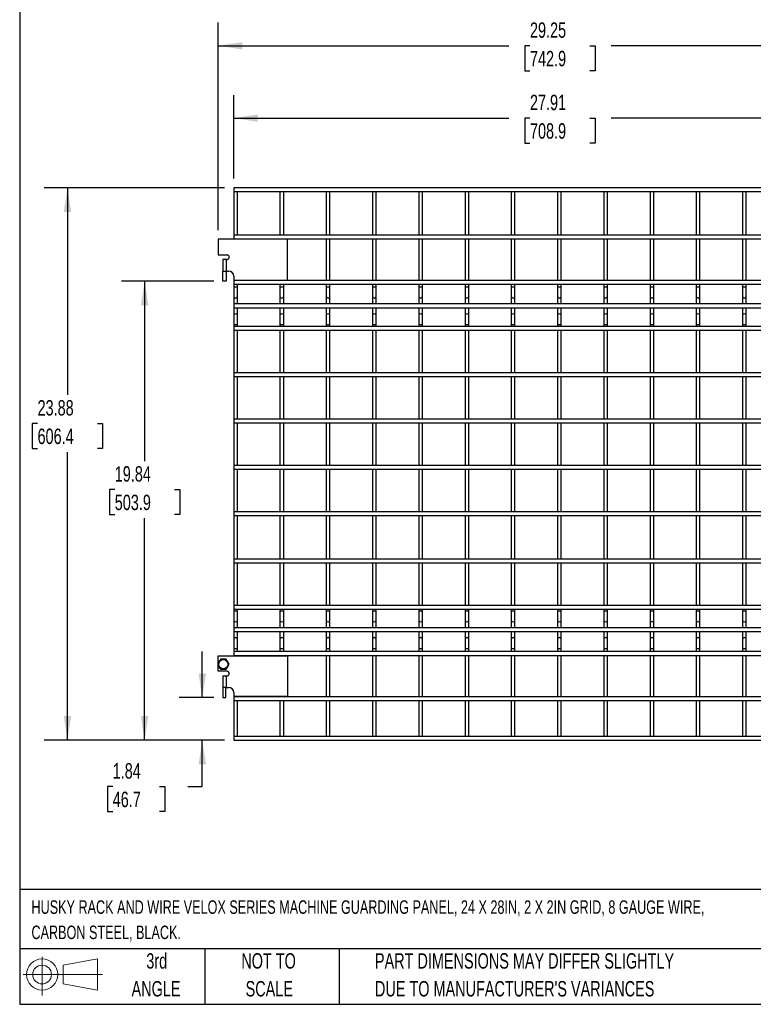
# Model space of a CAD drawing. Header units: inches. Extents: x 0.2 to 10.8, y 0.2 to 8.2.
# Tile 1 of 11: x 0.2 to 4.2, y 0.2 to 5.6. Entities that reach past the tile are written whole.
import ezdxf

# ---------------------------------------------------------------- set-up
doc = ezdxf.new("R2010")
doc.units = ezdxf.units.IN
doc.header["$MEASUREMENT"] = 0
doc.layers.add('DIMENSIONS', color=140, linetype='Continuous', lineweight=25)
doc.layers.add('TEXT', color=140, linetype='Continuous', lineweight=25)
doc.styles.add('SLDTEXTSTYLE0', font='TXT', dxfattribs={"width": 0.7})
doc.dimstyles.new('SLDDIMSTYLE1', dxfattribs={"dimtxt": 0.084961, "dimasz": 0.13, "dimexe": 0, "dimexo": 0.0625, "dimgap": 0.02124, "dimtad": 0, "dimtih": 1, "dimtoh": 1, "dimlfac": 8, "dimrnd": 1e-09, "dimzin": 12, "dimdsep": 46, "dimtxsty": 'SLDTEXTSTYLE0', "dimsah": 1, "dimcen": 0.09, "dimadec": 0, "dimazin": 3, "dimtfac": 1, "dimtmove": 0, "dimatfit": 0, "dimfxl": 0, "dimfrac": 2, "dimtolj": 1, "dimtzin": 12, "dimarcsym": 0})
doc.dimstyles.new('SLDDIMSTYLE4', dxfattribs={"dimtxt": 0.084961, "dimasz": 0.13, "dimexe": 0, "dimexo": 0.0625, "dimgap": 0.02124, "dimtad": 0, "dimtih": 1, "dimtoh": 1, "dimlfac": 8, "dimrnd": 1e-09, "dimzin": 12, "dimdsep": 46, "dimtxsty": 'SLDTEXTSTYLE0', "dimsah": 1, "dimcen": 0.09, "dimadec": 0, "dimazin": 3, "dimtfac": 1, "dimtofl": 0, "dimtmove": 0, "dimatfit": 3, "dimfxl": 0, "dimfrac": 2, "dimtolj": 1, "dimtzin": 12, "dimarcsym": 0})

# ---------------------------------------------------------------- blocks, each defined once
blk = doc.blocks.new('Block11')
at = {"color": 7, "linetype": 'Continuous', "lineweight": 18}
for p, q in [((0.1019, 0.2091), (0.1019, 0)), ((0.2157, 0.1641), (0.4006, 0.1981)), ((0.2157, 0.0628), (0.2157, 0.1641)), ((0.4006, 0.1981), (0.4006, 0.0288)), ((0, 0.1135), (0.4281, 0.1135)), ((0.2157, 0.0628), (0.4006, 0.0288))]:
    blk.add_line(p, q, dxfattribs=at)
for radius in [0.0846, 0.0506]:
    blk.add_circle((0.1019, 0.1135), radius, dxfattribs=at)
blk = doc.blocks.new('Block12')
at = {"color": 7, "linetype": 'Continuous'}
blk.add_blockref('Block11', (0, 0), dxfattribs=at)
blk = doc.blocks.new('_D_4')
at = {"layer": 'DIMENSIONS'}
for p, q in [((1.4067, 4.7119), (1.4067, 5.1633)), ((4.8955, 4.7119), (4.8955, 5.1633)), ((1.4067, 5.0383), (2.8928, 5.0383)), ((3.0079, 5.0383), (2.9794, 5.0383)), ((2.9794, 5.0383), (2.9794, 4.9033)), ((3.3311, 5.0383), (3.3596, 5.0383)), ((3.3596, 5.0383), (3.3596, 4.9033)), ((4.8955, 5.0383), (3.4462, 5.0383)), ((2.9794, 4.9033), (3.0079, 4.9033)), ((3.3596, 4.9033), (3.3311, 4.9033))]:
    blk.add_line(p, q, dxfattribs=at)
for points in [[(1.4067, 5.0383), (1.5367, 5.0183), (1.5367, 5.0583)], [(4.8955, 5.0383), (4.7655, 5.0583), (4.7655, 5.0183)]]:
    blk.add_solid(points, dxfattribs=at)
at = {"layer": 'DIMENSIONS', "char_height": 0.08333, "attachment_point": 1, "style": 'SLDTEXTSTYLE0'}
for s, insert in [('27.91', (3.0079, 5.1648)), ('708.9', (3.0079, 5.0107))]:
    blk.add_mtext(s, dxfattribs=dict(at, insert=insert))
blk = doc.blocks.new('_D_5')
at = {"layer": 'DIMENSIONS'}
for p, q in [((1.3231, 4.4337), (1.3231, 5.5543)), ((4.9791, 4.4337), (4.9791, 5.5543)), ((1.3231, 5.4293), (2.8928, 5.4293)), ((3.0079, 5.4293), (2.9794, 5.4293)), ((2.9794, 5.4293), (2.9794, 5.2943)), ((3.3311, 5.4293), (3.3596, 5.4293)), ((3.3596, 5.4293), (3.3596, 5.2943)), ((4.9791, 5.4293), (3.4462, 5.4293)), ((2.9794, 5.2943), (3.0079, 5.2943)), ((3.3596, 5.2943), (3.3311, 5.2943))]:
    blk.add_line(p, q, dxfattribs=at)
for points in [[(1.3231, 5.4293), (1.4531, 5.4093), (1.4531, 5.4493)], [(4.9791, 5.4293), (4.8491, 5.4493), (4.8491, 5.4093)]]:
    blk.add_solid(points, dxfattribs=at)
at = {"layer": 'DIMENSIONS', "char_height": 0.08333, "attachment_point": 1, "style": 'SLDTEXTSTYLE0'}
for s, insert in [('29.25', (3.0079, 5.5557)), ('742.9', (3.0079, 5.4017))]:
    blk.add_mtext(s, dxfattribs=dict(at, insert=insert))
blk = doc.blocks.new('_D_6')
at = {"layer": 'DIMENSIONS'}
for p, q in [((1.2369, 1.9071), (1.2369, 2.1571)), ((1.2984, 1.9071), (1.1119, 1.9071)), ((1.3567, 1.6775), (1.1119, 1.6775)), ((1.2369, 1.4265), (1.2369, 1.6775)), ((0.7528, 1.4265), (0.7243, 1.4265)), ((0.7243, 1.4265), (0.7243, 1.2915)), ((1.0053, 1.4265), (1.0338, 1.4265)), ((1.0338, 1.4265), (1.0338, 1.2915)), ((1.1584, 1.4265), (1.2369, 1.4265)), ((0.7243, 1.2915), (0.7528, 1.2915)), ((1.0338, 1.2915), (1.0053, 1.2915))]:
    blk.add_line(p, q, dxfattribs=at)
for points in [[(1.2369, 1.9071), (1.2569, 2.0371), (1.2169, 2.0371)], [(1.2369, 1.6775), (1.2169, 1.5475), (1.2569, 1.5475)]]:
    blk.add_solid(points, dxfattribs=at)
at = {"layer": 'DIMENSIONS', "char_height": 0.08333, "attachment_point": 1, "style": 'SLDTEXTSTYLE0'}
for s, insert in [('1.84', (0.7528, 1.553)), ('46.7', (0.7528, 1.3989))]:
    blk.add_mtext(s, dxfattribs=dict(at, insert=insert))
blk = doc.blocks.new('_D_7')
at = {"layer": 'DIMENSIONS'}
for p, q in [((1.2984, 4.1571), (0.8003, 4.1571)), ((0.9253, 4.1571), (0.9253, 3.1853)), ((0.7638, 3.0313), (0.7352, 3.0313)), ((0.7352, 3.0313), (0.7352, 2.8962)), ((1.0869, 3.0313), (1.1155, 3.0313)), ((1.1155, 3.0313), (1.1155, 2.8962)), ((0.7352, 2.8962), (0.7638, 2.8962)), ((0.9253, 1.6775), (0.9253, 2.8772)), ((1.1155, 2.8962), (1.0869, 2.8962)), ((1.3567, 1.6775), (0.8003, 1.6775))]:
    blk.add_line(p, q, dxfattribs=at)
for points in [[(0.9253, 4.1571), (0.9053, 4.0271), (0.9453, 4.0271)], [(0.9253, 1.6775), (0.9453, 1.8075), (0.9053, 1.8075)]]:
    blk.add_solid(points, dxfattribs=at)
at = {"layer": 'DIMENSIONS', "char_height": 0.08333, "attachment_point": 1, "style": 'SLDTEXTSTYLE0'}
for s, insert in [('19.84', (0.7638, 3.1577)), ('503.9', (0.7638, 3.0036))]:
    blk.add_mtext(s, dxfattribs=dict(at, insert=insert))
blk = doc.blocks.new('_D_8')
at = {"layer": 'DIMENSIONS'}
for p, q in [((1.3567, 4.6619), (0.3831, 4.6619)), ((0.5081, 4.6619), (0.5081, 3.5424)), ((0.3465, 3.3883), (0.318, 3.3883)), ((0.318, 3.3883), (0.318, 3.2533)), ((0.6697, 3.3883), (0.6982, 3.3883)), ((0.6982, 3.3883), (0.6982, 3.2533)), ((0.318, 3.2533), (0.3465, 3.2533)), ((0.6982, 3.2533), (0.6697, 3.2533)), ((0.5081, 1.6775), (0.5081, 3.2343)), ((1.3567, 1.6775), (0.3831, 1.6775))]:
    blk.add_line(p, q, dxfattribs=at)
for points in [[(0.5081, 4.6619), (0.4881, 4.5319), (0.5281, 4.5319)], [(0.5081, 1.6775), (0.5281, 1.8075), (0.4881, 1.8075)]]:
    blk.add_solid(points, dxfattribs=at)
at = {"layer": 'DIMENSIONS', "char_height": 0.08333, "attachment_point": 1, "style": 'SLDTEXTSTYLE0'}
for s, insert in [('23.88', (0.3465, 3.5148)), ('606.4', (0.3465, 3.3607))]:
    blk.add_mtext(s, dxfattribs=dict(at, insert=insert))

msp = doc.modelspace()

# ---------------------------------------------------------------- linework, layer by layer
for p, q in [((4.8955, 4.6619), (1.4067, 4.6619)), ((1.4067, 4.6619), (1.4067, 4.6419)), ((1.4067, 4.6419), (1.4067, 4.4056)), ((1.4067, 4.6419), (4.8955, 4.6419)), ((1.4267, 4.4056), (1.4267, 4.6419)), ((1.6567, 4.6419), (1.6567, 4.4056)), ((1.6767, 4.4056), (1.6767, 4.6419)), ((1.9067, 4.6419), (1.9067, 4.4056)), ((1.9267, 4.4056), (1.9267, 4.6419)), ((2.1567, 4.6419), (2.1567, 4.4056)), ((2.1767, 4.4056), (2.1767, 4.6419)), ((2.4067, 4.6419), (2.4067, 4.4056)), ((2.4267, 4.4056), (2.4267, 4.6419)), ((2.6567, 4.6419), (2.6567, 4.4056)), ((2.6767, 4.4056), (2.6767, 4.6419)), ((2.9067, 4.6419), (2.9067, 4.4056)), ((2.9267, 4.4056), (2.9267, 4.6419)), ((3.1567, 4.6419), (3.1567, 4.4056)), ((3.1767, 4.4056), (3.1767, 4.6419)), ((3.4067, 4.6419), (3.4067, 4.4056)), ((3.4267, 4.4056), (3.4267, 4.6419)), ((3.6567, 4.6419), (3.6567, 4.4056)), ((3.6767, 4.4056), (3.6767, 4.6419)), ((3.9067, 4.6419), (3.9067, 4.4056)), ((3.9267, 4.4056), (3.9267, 4.6419)), ((4.1567, 4.6419), (4.1567, 4.4056)), ((4.1767, 4.4056), (4.1767, 4.6419)), ((1.3231, 4.3837), (1.3231, 4.2994)), ((1.6981, 4.3837), (1.3231, 4.3837)), ((4.8955, 4.4056), (1.4067, 4.4056)), ((1.4067, 4.4056), (1.4067, 4.3856)), ((1.4067, 4.3856), (4.8955, 4.3856)), ((1.4067, 4.3856), (1.4067, 4.3837)), ((1.4267, 4.3837), (1.4267, 4.3856)), ((1.6567, 4.3856), (1.6567, 4.3837)), ((1.6767, 4.3837), (1.6767, 4.3856)), ((1.6981, 4.1631), (1.6981, 4.3837)), ((1.9067, 4.3856), (1.9067, 4.1619)), ((1.9267, 4.1619), (1.9267, 4.3856)), ((2.1567, 4.3856), (2.1567, 4.1619)), ((2.1767, 4.1619), (2.1767, 4.3856)), ((2.4067, 4.3856), (2.4067, 4.1619)), ((2.4267, 4.1619), (2.4267, 4.3856)), ((2.6567, 4.3856), (2.6567, 4.1619)), ((2.6767, 4.1619), (2.6767, 4.3856)), ((2.9067, 4.3856), (2.9067, 4.1619)), ((2.9267, 4.1619), (2.9267, 4.3856)), ((3.1567, 4.3856), (3.1567, 4.1619)), ((3.1767, 4.1619), (3.1767, 4.3856)), ((3.4067, 4.3856), (3.4067, 4.1619)), ((3.4267, 4.1619), (3.4267, 4.3856)), ((3.6567, 4.3856), (3.6567, 4.1619)), ((3.6767, 4.1619), (3.6767, 4.3856)), ((3.9067, 4.3856), (3.9067, 4.1619)), ((3.9267, 4.1619), (3.9267, 4.3856)), ((4.1567, 4.3856), (4.1567, 4.1619)), ((4.1767, 4.1619), (4.1767, 4.3856)), ((1.3231, 4.2994), (1.3705, 4.2994)), ((1.3484, 4.2744), (1.3484, 4.2119)), ((1.3651, 4.2744), (1.3484, 4.2744)), ((1.3651, 4.2744), (1.3651, 4.2119)), ((1.3705, 4.2744), (1.3651, 4.2744)), ((1.3484, 4.2119), (1.3651, 4.2119)), ((1.3484, 4.1571), (1.3484, 4.2119)), ((1.3651, 4.2119), (1.3795, 4.2119)), ((1.3651, 4.2119), (1.3651, 4.1571)), ((1.3651, 4.1571), (1.3484, 4.1571)), ((1.4067, 4.1846), (1.4067, 4.1631)), ((1.4067, 4.1631), (1.4067, 4.1619)), ((1.4067, 4.1631), (1.6981, 4.1631)), ((4.8955, 4.1619), (1.4067, 4.1619)), ((1.4067, 4.1619), (1.4067, 4.1419)), ((1.4267, 4.1619), (1.4267, 4.1631)), ((1.6567, 4.1631), (1.6567, 4.1619)), ((1.6767, 4.1619), (1.6767, 4.1631)), ((1.4067, 4.1419), (4.8955, 4.1419)), ((1.4067, 4.1419), (1.4067, 4.1252)), ((1.4067, 4.1252), (1.4067, 4.0759)), ((1.4167, 4.1252), (1.4067, 4.1252)), ((1.4267, 4.1252), (1.4167, 4.1252)), ((1.4267, 4.1252), (1.4267, 4.1419)), ((1.4267, 4.0759), (1.4267, 4.1252)), ((1.6567, 4.1419), (1.6567, 4.1252)), ((1.6567, 4.1252), (1.6567, 4.0759)), ((1.6667, 4.1252), (1.6567, 4.1252)), ((1.6767, 4.1252), (1.6667, 4.1252)), ((1.6767, 4.1252), (1.6767, 4.1419)), ((1.6767, 4.0759), (1.6767, 4.1252)), ((1.9067, 4.1419), (1.9067, 4.1252)), ((1.9067, 4.1252), (1.9067, 4.0759)), ((1.9167, 4.1252), (1.9067, 4.1252)), ((1.9267, 4.1252), (1.9167, 4.1252)), ((1.9267, 4.1252), (1.9267, 4.1419)), ((1.9267, 4.0759), (1.9267, 4.1252)), ((2.1567, 4.1419), (2.1567, 4.1252)), ((2.1567, 4.1252), (2.1567, 4.0759)), ((2.1667, 4.1252), (2.1567, 4.1252)), ((2.1767, 4.1252), (2.1667, 4.1252)), ((2.1767, 4.1252), (2.1767, 4.1419)), ((2.1767, 4.0759), (2.1767, 4.1252)), ((2.4067, 4.1419), (2.4067, 4.1252)), ((2.4067, 4.1252), (2.4067, 4.0759)), ((2.4167, 4.1252), (2.4067, 4.1252)), ((2.4267, 4.1252), (2.4167, 4.1252)), ((2.4267, 4.1252), (2.4267, 4.1419)), ((2.4267, 4.0759), (2.4267, 4.1252)), ((2.6567, 4.1419), (2.6567, 4.1252)), ((2.6567, 4.1252), (2.6567, 4.0759)), ((2.6667, 4.1252), (2.6567, 4.1252)), ((2.6767, 4.1252), (2.6667, 4.1252)), ((2.6767, 4.1252), (2.6767, 4.1419)), ((2.6767, 4.0759), (2.6767, 4.1252)), ((2.9067, 4.1419), (2.9067, 4.1252)), ((2.9067, 4.1252), (2.9067, 4.0759)), ((2.9167, 4.1252), (2.9067, 4.1252)), ((2.9267, 4.1252), (2.9167, 4.1252)), ((2.9267, 4.1252), (2.9267, 4.1419)), ((2.9267, 4.0759), (2.9267, 4.1252)), ((3.1567, 4.1419), (3.1567, 4.1252)), ((3.1567, 4.1252), (3.1567, 4.0759)), ((3.1667, 4.1252), (3.1567, 4.1252)), ((3.1767, 4.1252), (3.1667, 4.1252)), ((3.1767, 4.1252), (3.1767, 4.1419)), ((3.1767, 4.0759), (3.1767, 4.1252)), ((3.4067, 4.1419), (3.4067, 4.1252)), ((3.4067, 4.1252), (3.4067, 4.0759)), ((3.4167, 4.1252), (3.4067, 4.1252)), ((3.4267, 4.1252), (3.4167, 4.1252)), ((3.4267, 4.1252), (3.4267, 4.1419)), ((3.4267, 4.0759), (3.4267, 4.1252)), ((3.6567, 4.1419), (3.6567, 4.1252)), ((3.6567, 4.1252), (3.6567, 4.0759)), ((3.6667, 4.1252), (3.6567, 4.1252)), ((3.6767, 4.1252), (3.6667, 4.1252)), ((3.6767, 4.1252), (3.6767, 4.1419)), ((3.6767, 4.0759), (3.6767, 4.1252)), ((3.9067, 4.1419), (3.9067, 4.1252)), ((3.9067, 4.1252), (3.9067, 4.0759)), ((3.9167, 4.1252), (3.9067, 4.1252)), ((3.9267, 4.1252), (3.9167, 4.1252)), ((3.9267, 4.1252), (3.9267, 4.1419)), ((3.9267, 4.0759), (3.9267, 4.1252)), ((4.1567, 4.1419), (4.1567, 4.1252)), ((4.1567, 4.1252), (4.1567, 4.0759)), ((4.1667, 4.1252), (4.1567, 4.1252)), ((4.1767, 4.1252), (4.1667, 4.1252)), ((4.1767, 4.1252), (4.1767, 4.1419)), ((4.1767, 4.0759), (4.1767, 4.1252)), ((1.4067, 4.0759), (1.4067, 4.0341)), ((1.4267, 4.0341), (1.4267, 4.0759)), ((1.6567, 4.0759), (1.6567, 4.0341)), ((1.6767, 4.0341), (1.6767, 4.0759)), ((1.9067, 4.0759), (1.9067, 4.0341)), ((1.9267, 4.0341), (1.9267, 4.0759)), ((2.1567, 4.0759), (2.1567, 4.0341)), ((2.1767, 4.0341), (2.1767, 4.0759)), ((2.4067, 4.0759), (2.4067, 4.0341)), ((2.4267, 4.0341), (2.4267, 4.0759)), ((2.6567, 4.0759), (2.6567, 4.0341)), ((2.6767, 4.0341), (2.6767, 4.0759)), ((2.9067, 4.0759), (2.9067, 4.0341)), ((2.9267, 4.0341), (2.9267, 4.0759)), ((3.1567, 4.0759), (3.1567, 4.0341)), ((3.1767, 4.0341), (3.1767, 4.0759)), ((3.4067, 4.0759), (3.4067, 4.0341)), ((3.4267, 4.0341), (3.4267, 4.0759)), ((3.6567, 4.0759), (3.6567, 4.0341)), ((3.6767, 4.0341), (3.6767, 4.0759)), ((3.9067, 4.0759), (3.9067, 4.0341)), ((3.9267, 4.0341), (3.9267, 4.0759)), ((4.1567, 4.0759), (4.1567, 4.0341)), ((4.1767, 4.0341), (4.1767, 4.0759)), ((4.8955, 4.0341), (1.4067, 4.0341)), ((1.4067, 4.0341), (1.4067, 4.0141)), ((1.4067, 4.0141), (4.8955, 4.0141)), ((1.4067, 4.0141), (1.4067, 3.9714)), ((1.4267, 3.9714), (1.4267, 4.0141)), ((1.6567, 4.0141), (1.6567, 3.9714)), ((1.6767, 3.9714), (1.6767, 4.0141)), ((1.9067, 4.0141), (1.9067, 3.9714)), ((1.9267, 3.9714), (1.9267, 4.0141)), ((2.1567, 4.0141), (2.1567, 3.9714)), ((2.1767, 3.9714), (2.1767, 4.0141)), ((2.4067, 4.0141), (2.4067, 3.9714)), ((2.4267, 3.9714), (2.4267, 4.0141)), ((2.6567, 4.0141), (2.6567, 3.9714)), ((2.6767, 3.9714), (2.6767, 4.0141)), ((2.9067, 4.0141), (2.9067, 3.9714)), ((2.9267, 3.9714), (2.9267, 4.0141)), ((3.1567, 4.0141), (3.1567, 3.9714)), ((3.1767, 3.9714), (3.1767, 4.0141)), ((3.4067, 4.0141), (3.4067, 3.9714)), ((3.4267, 3.9714), (3.4267, 4.0141)), ((3.6567, 4.0141), (3.6567, 3.9714)), ((3.6767, 3.9714), (3.6767, 4.0141)), ((3.9067, 4.0141), (3.9067, 3.9714)), ((3.9267, 3.9714), (3.9267, 4.0141)), ((4.1567, 4.0141), (4.1567, 3.9714)), ((4.1767, 3.9714), (4.1767, 4.0141)), ((1.4067, 3.9714), (1.4067, 3.9221)), ((1.4267, 3.9221), (1.4267, 3.9714)), ((1.6567, 3.9714), (1.6567, 3.9221)), ((1.6767, 3.9221), (1.6767, 3.9714)), ((1.9067, 3.9714), (1.9067, 3.9221)), ((1.9267, 3.9221), (1.9267, 3.9714)), ((2.1567, 3.9714), (2.1567, 3.9221)), ((2.1767, 3.9221), (2.1767, 3.9714)), ((2.4067, 3.9714), (2.4067, 3.9221)), ((2.4267, 3.9221), (2.4267, 3.9714)), ((2.6567, 3.9714), (2.6567, 3.9221)), ((2.6767, 3.9221), (2.6767, 3.9714)), ((2.9067, 3.9714), (2.9067, 3.9221)), ((2.9267, 3.9221), (2.9267, 3.9714)), ((3.1567, 3.9714), (3.1567, 3.9221)), ((3.1767, 3.9221), (3.1767, 3.9714)), ((3.4067, 3.9714), (3.4067, 3.9221)), ((3.4267, 3.9221), (3.4267, 3.9714)), ((3.6567, 3.9714), (3.6567, 3.9221)), ((3.6767, 3.9221), (3.6767, 3.9714)), ((3.9067, 3.9714), (3.9067, 3.9221)), ((3.9267, 3.9221), (3.9267, 3.9714)), ((4.1567, 3.9714), (4.1567, 3.9221)), ((4.1767, 3.9221), (4.1767, 3.9714)), ((1.4067, 3.9221), (1.4067, 3.9119)), ((1.4267, 3.9221), (1.4067, 3.9221)), ((4.8955, 3.9119), (1.4067, 3.9119)), ((1.4067, 3.9119), (1.4067, 3.8919)), ((1.4067, 3.8919), (4.8955, 3.8919)), ((1.4067, 3.8919), (1.4067, 3.6619)), ((1.4267, 3.9119), (1.4267, 3.9221)), ((1.4267, 3.6619), (1.4267, 3.8919)), ((1.6567, 3.9221), (1.6567, 3.9119)), ((1.6767, 3.9221), (1.6567, 3.9221)), ((1.6567, 3.8919), (1.6567, 3.6619)), ((1.6767, 3.9119), (1.6767, 3.9221)), ((1.6767, 3.6619), (1.6767, 3.8919)), ((1.9067, 3.9221), (1.9067, 3.9119)), ((1.9267, 3.9221), (1.9067, 3.9221)), ((1.9067, 3.8919), (1.9067, 3.6619)), ((1.9267, 3.9119), (1.9267, 3.9221)), ((1.9267, 3.6619), (1.9267, 3.8919)), ((2.1567, 3.9221), (2.1567, 3.9119)), ((2.1767, 3.9221), (2.1567, 3.9221)), ((2.1567, 3.8919), (2.1567, 3.6619)), ((2.1767, 3.9119), (2.1767, 3.9221)), ((2.1767, 3.6619), (2.1767, 3.8919)), ((2.4067, 3.9221), (2.4067, 3.9119)), ((2.4267, 3.9221), (2.4067, 3.9221)), ((2.4067, 3.8919), (2.4067, 3.6619)), ((2.4267, 3.9119), (2.4267, 3.9221)), ((2.4267, 3.6619), (2.4267, 3.8919)), ((2.6567, 3.9221), (2.6567, 3.9119)), ((2.6767, 3.9221), (2.6567, 3.9221)), ((2.6567, 3.8919), (2.6567, 3.6619)), ((2.6767, 3.9119), (2.6767, 3.9221)), ((2.6767, 3.6619), (2.6767, 3.8919)), ((2.9067, 3.9221), (2.9067, 3.9119)), ((2.9267, 3.9221), (2.9067, 3.9221)), ((2.9067, 3.8919), (2.9067, 3.6619)), ((2.9267, 3.9119), (2.9267, 3.9221)), ((2.9267, 3.6619), (2.9267, 3.8919)), ((3.1567, 3.9221), (3.1567, 3.9119)), ((3.1767, 3.9221), (3.1567, 3.9221)), ((3.1567, 3.8919), (3.1567, 3.6619)), ((3.1767, 3.9119), (3.1767, 3.9221)), ((3.1767, 3.6619), (3.1767, 3.8919)), ((3.4067, 3.9221), (3.4067, 3.9119)), ((3.4267, 3.9221), (3.4067, 3.9221)), ((3.4067, 3.8919), (3.4067, 3.6619)), ((3.4267, 3.9119), (3.4267, 3.9221)), ((3.4267, 3.6619), (3.4267, 3.8919)), ((3.6567, 3.9221), (3.6567, 3.9119)), ((3.6767, 3.9221), (3.6567, 3.9221)), ((3.6567, 3.8919), (3.6567, 3.6619)), ((3.6767, 3.9119), (3.6767, 3.9221)), ((3.6767, 3.6619), (3.6767, 3.8919)), ((3.9067, 3.9221), (3.9067, 3.9119)), ((3.9267, 3.9221), (3.9067, 3.9221)), ((3.9067, 3.8919), (3.9067, 3.6619)), ((3.9267, 3.9119), (3.9267, 3.9221)), ((3.9267, 3.6619), (3.9267, 3.8919)), ((4.1567, 3.9221), (4.1567, 3.9119)), ((4.1767, 3.9221), (4.1567, 3.9221)), ((4.1567, 3.8919), (4.1567, 3.6619)), ((4.1767, 3.9119), (4.1767, 3.9221)), ((4.1767, 3.6619), (4.1767, 3.8919)), ((4.8955, 3.6619), (1.4067, 3.6619)), ((1.4067, 3.6619), (1.4067, 3.6419)), ((1.4067, 3.6419), (4.8955, 3.6419)), ((1.4067, 3.6419), (1.4067, 3.4119)), ((1.4267, 3.4119), (1.4267, 3.6419)), ((1.6567, 3.6419), (1.6567, 3.4119)), ((1.6767, 3.4119), (1.6767, 3.6419)), ((1.9067, 3.6419), (1.9067, 3.4119)), ((1.9267, 3.4119), (1.9267, 3.6419)), ((2.1567, 3.6419), (2.1567, 3.4119)), ((2.1767, 3.4119), (2.1767, 3.6419)), ((2.4067, 3.6419), (2.4067, 3.4119)), ((2.4267, 3.4119), (2.4267, 3.6419)), ((2.6567, 3.6419), (2.6567, 3.4119)), ((2.6767, 3.4119), (2.6767, 3.6419)), ((2.9067, 3.6419), (2.9067, 3.4119)), ((2.9267, 3.4119), (2.9267, 3.6419)), ((3.1567, 3.6419), (3.1567, 3.4119)), ((3.1767, 3.4119), (3.1767, 3.6419)), ((3.4067, 3.6419), (3.4067, 3.4119)), ((3.4267, 3.4119), (3.4267, 3.6419)), ((3.6567, 3.6419), (3.6567, 3.4119)), ((3.6767, 3.4119), (3.6767, 3.6419)), ((3.9067, 3.6419), (3.9067, 3.4119)), ((3.9267, 3.4119), (3.9267, 3.6419)), ((4.1567, 3.6419), (4.1567, 3.4119)), ((4.1767, 3.4119), (4.1767, 3.6419)), ((4.8955, 3.4119), (1.4067, 3.4119)), ((1.4067, 3.4119), (1.4067, 3.3919)), ((1.4067, 3.3919), (1.4067, 3.1619)), ((1.4067, 3.3919), (4.8955, 3.3919)), ((1.4267, 3.1619), (1.4267, 3.3919)), ((1.6567, 3.3919), (1.6567, 3.1619)), ((1.6767, 3.1619), (1.6767, 3.3919)), ((1.9067, 3.3919), (1.9067, 3.1619)), ((1.9267, 3.1619), (1.9267, 3.3919)), ((2.1567, 3.3919), (2.1567, 3.1619)), ((2.1767, 3.1619), (2.1767, 3.3919)), ((2.4067, 3.3919), (2.4067, 3.1619)), ((2.4267, 3.1619), (2.4267, 3.3919)), ((2.6567, 3.3919), (2.6567, 3.1619)), ((2.6767, 3.1619), (2.6767, 3.3919)), ((2.9067, 3.3919), (2.9067, 3.1619)), ((2.9267, 3.1619), (2.9267, 3.3919)), ((3.1567, 3.3919), (3.1567, 3.1619)), ((3.1767, 3.1619), (3.1767, 3.3919)), ((3.4067, 3.3919), (3.4067, 3.1619)), ((3.4267, 3.1619), (3.4267, 3.3919)), ((3.6567, 3.3919), (3.6567, 3.1619)), ((3.6767, 3.1619), (3.6767, 3.3919)), ((3.9067, 3.3919), (3.9067, 3.1619)), ((3.9267, 3.1619), (3.9267, 3.3919)), ((4.1567, 3.3919), (4.1567, 3.1619)), ((4.1767, 3.1619), (4.1767, 3.3919)), ((4.8955, 3.1619), (1.4067, 3.1619)), ((1.4067, 3.1619), (1.4067, 3.1419)), ((1.4067, 3.1419), (4.8955, 3.1419)), ((1.4067, 3.1419), (1.4067, 2.9119)), ((1.4267, 2.9119), (1.4267, 3.1419)), ((1.6567, 3.1419), (1.6567, 2.9119)), ((1.6767, 2.9119), (1.6767, 3.1419)), ((1.9067, 3.1419), (1.9067, 2.9119)), ((1.9267, 2.9119), (1.9267, 3.1419)), ((2.1567, 3.1419), (2.1567, 2.9119)), ((2.1767, 2.9119), (2.1767, 3.1419)), ((2.4067, 3.1419), (2.4067, 2.9119)), ((2.4267, 2.9119), (2.4267, 3.1419)), ((2.6567, 3.1419), (2.6567, 2.9119)), ((2.6767, 2.9119), (2.6767, 3.1419)), ((2.9067, 3.1419), (2.9067, 2.9119)), ((2.9267, 2.9119), (2.9267, 3.1419)), ((3.1567, 3.1419), (3.1567, 2.9119)), ((3.1767, 2.9119), (3.1767, 3.1419)), ((3.4067, 3.1419), (3.4067, 2.9119)), ((3.4267, 2.9119), (3.4267, 3.1419)), ((3.6567, 3.1419), (3.6567, 2.9119)), ((3.6767, 2.9119), (3.6767, 3.1419)), ((3.9067, 3.1419), (3.9067, 2.9119)), ((3.9267, 2.9119), (3.9267, 3.1419)), ((4.1567, 3.1419), (4.1567, 2.9119)), ((4.1767, 2.9119), (4.1767, 3.1419)), ((4.8955, 2.9119), (1.4067, 2.9119)), ((1.4067, 2.9119), (1.4067, 2.8919)), ((1.4067, 2.8919), (1.4067, 2.6556)), ((1.4067, 2.8919), (4.8955, 2.8919)), ((1.4267, 2.6556), (1.4267, 2.8919)), ((1.6567, 2.8919), (1.6567, 2.6556)), ((1.6767, 2.6556), (1.6767, 2.8919)), ((1.9067, 2.8919), (1.9067, 2.6556)), ((1.9267, 2.6556), (1.9267, 2.8919)), ((2.1567, 2.8919), (2.1567, 2.6556)), ((2.1767, 2.6556), (2.1767, 2.8919)), ((2.4067, 2.8919), (2.4067, 2.6556)), ((2.4267, 2.6556), (2.4267, 2.8919)), ((2.6567, 2.8919), (2.6567, 2.6556)), ((2.6767, 2.6556), (2.6767, 2.8919)), ((2.9067, 2.8919), (2.9067, 2.6556)), ((2.9267, 2.6556), (2.9267, 2.8919)), ((3.1567, 2.8919), (3.1567, 2.6556)), ((3.1767, 2.6556), (3.1767, 2.8919)), ((3.4067, 2.8919), (3.4067, 2.6556)), ((3.4267, 2.6556), (3.4267, 2.8919)), ((3.6567, 2.8919), (3.6567, 2.6556)), ((3.6767, 2.6556), (3.6767, 2.8919)), ((3.9067, 2.8919), (3.9067, 2.6556)), ((3.9267, 2.6556), (3.9267, 2.8919)), ((4.1567, 2.8919), (4.1567, 2.6556)), ((4.1767, 2.6556), (4.1767, 2.8919)), ((4.8955, 2.6556), (1.4067, 2.6556)), ((1.4067, 2.6556), (1.4067, 2.6356)), ((1.4067, 2.6356), (1.4067, 2.4056)), ((1.4067, 2.6356), (4.8955, 2.6356)), ((1.4267, 2.4056), (1.4267, 2.6356)), ((1.6567, 2.6356), (1.6567, 2.4056)), ((1.6767, 2.4056), (1.6767, 2.6356)), ((1.9067, 2.6356), (1.9067, 2.4056)), ((1.9267, 2.4056), (1.9267, 2.6356)), ((2.1567, 2.6356), (2.1567, 2.4056)), ((2.1767, 2.4056), (2.1767, 2.6356)), ((2.4067, 2.6356), (2.4067, 2.4056)), ((2.4267, 2.4056), (2.4267, 2.6356)), ((2.6567, 2.6356), (2.6567, 2.4056)), ((2.6767, 2.4056), (2.6767, 2.6356)), ((2.9067, 2.6356), (2.9067, 2.4056)), ((2.9267, 2.4056), (2.9267, 2.6356)), ((3.1567, 2.6356), (3.1567, 2.4056)), ((3.1767, 2.4056), (3.1767, 2.6356)), ((3.4067, 2.6356), (3.4067, 2.4056)), ((3.4267, 2.4056), (3.4267, 2.6356)), ((3.6567, 2.6356), (3.6567, 2.4056)), ((3.6767, 2.4056), (3.6767, 2.6356)), ((3.9067, 2.6356), (3.9067, 2.4056)), ((3.9267, 2.4056), (3.9267, 2.6356)), ((4.1567, 2.6356), (4.1567, 2.4056)), ((4.1767, 2.4056), (4.1767, 2.6356)), ((4.8955, 2.4056), (1.4067, 2.4056)), ((1.4067, 2.4056), (1.4067, 2.3856)), ((1.4067, 2.3856), (1.4067, 2.3752)), ((1.4067, 2.3856), (4.8955, 2.3856)), ((1.4067, 2.3752), (1.4067, 2.3259)), ((1.4067, 2.3752), (1.4267, 2.3752)), ((1.4267, 2.3752), (1.4267, 2.3856)), ((1.4267, 2.3259), (1.4267, 2.3752)), ((1.6567, 2.3856), (1.6567, 2.3752)), ((1.6567, 2.3752), (1.6567, 2.3259)), ((1.6567, 2.3752), (1.6767, 2.3752)), ((1.6767, 2.3752), (1.6767, 2.3856)), ((1.6767, 2.3259), (1.6767, 2.3752)), ((1.9067, 2.3856), (1.9067, 2.3752)), ((1.9067, 2.3752), (1.9067, 2.3259)), ((1.9067, 2.3752), (1.9267, 2.3752)), ((1.9267, 2.3752), (1.9267, 2.3856)), ((1.9267, 2.3259), (1.9267, 2.3752)), ((2.1567, 2.3856), (2.1567, 2.3752)), ((2.1567, 2.3752), (2.1567, 2.3259)), ((2.1567, 2.3752), (2.1767, 2.3752)), ((2.1767, 2.3752), (2.1767, 2.3856)), ((2.1767, 2.3259), (2.1767, 2.3752)), ((2.4067, 2.3856), (2.4067, 2.3752)), ((2.4067, 2.3752), (2.4067, 2.3259)), ((2.4067, 2.3752), (2.4267, 2.3752)), ((2.4267, 2.3752), (2.4267, 2.3856)), ((2.4267, 2.3259), (2.4267, 2.3752)), ((2.6567, 2.3856), (2.6567, 2.3752)), ((2.6567, 2.3752), (2.6567, 2.3259)), ((2.6567, 2.3752), (2.6767, 2.3752)), ((2.6767, 2.3752), (2.6767, 2.3856)), ((2.6767, 2.3259), (2.6767, 2.3752)), ((2.9067, 2.3856), (2.9067, 2.3752)), ((2.9067, 2.3752), (2.9067, 2.3259)), ((2.9067, 2.3752), (2.9267, 2.3752)), ((2.9267, 2.3752), (2.9267, 2.3856)), ((2.9267, 2.3259), (2.9267, 2.3752)), ((3.1567, 2.3856), (3.1567, 2.3752)), ((3.1567, 2.3752), (3.1567, 2.3259)), ((3.1567, 2.3752), (3.1767, 2.3752)), ((3.1767, 2.3752), (3.1767, 2.3856)), ((3.1767, 2.3259), (3.1767, 2.3752)), ((3.4067, 2.3856), (3.4067, 2.3752)), ((3.4067, 2.3752), (3.4067, 2.3259)), ((3.4067, 2.3752), (3.4267, 2.3752)), ((3.4267, 2.3752), (3.4267, 2.3856)), ((3.4267, 2.3259), (3.4267, 2.3752)), ((3.6567, 2.3856), (3.6567, 2.3752)), ((3.6567, 2.3752), (3.6567, 2.3259)), ((3.6567, 2.3752), (3.6767, 2.3752)), ((3.6767, 2.3752), (3.6767, 2.3856)), ((3.6767, 2.3259), (3.6767, 2.3752)), ((3.9067, 2.3856), (3.9067, 2.3752)), ((3.9067, 2.3752), (3.9067, 2.3259)), ((3.9067, 2.3752), (3.9267, 2.3752)), ((3.9267, 2.3752), (3.9267, 2.3856)), ((3.9267, 2.3259), (3.9267, 2.3752)), ((4.1567, 2.3856), (4.1567, 2.3752)), ((4.1567, 2.3752), (4.1567, 2.3259)), ((4.1567, 2.3752), (4.1767, 2.3752)), ((4.1767, 2.3752), (4.1767, 2.3856)), ((4.1767, 2.3259), (4.1767, 2.3752)), ((1.4067, 2.3259), (1.4067, 2.2841)), ((1.4267, 2.2841), (1.4267, 2.3259)), ((1.6567, 2.3259), (1.6567, 2.2841)), ((1.6767, 2.2841), (1.6767, 2.3259)), ((1.9067, 2.3259), (1.9067, 2.2841)), ((1.9267, 2.2841), (1.9267, 2.3259)), ((2.1567, 2.3259), (2.1567, 2.2841)), ((2.1767, 2.2841), (2.1767, 2.3259)), ((2.4067, 2.3259), (2.4067, 2.2841)), ((2.4267, 2.2841), (2.4267, 2.3259)), ((2.6567, 2.3259), (2.6567, 2.2841)), ((2.6767, 2.2841), (2.6767, 2.3259)), ((2.9067, 2.3259), (2.9067, 2.2841)), ((2.9267, 2.2841), (2.9267, 2.3259)), ((3.1567, 2.3259), (3.1567, 2.2841)), ((3.1767, 2.2841), (3.1767, 2.3259)), ((3.4067, 2.3259), (3.4067, 2.2841)), ((3.4267, 2.2841), (3.4267, 2.3259)), ((3.6567, 2.3259), (3.6567, 2.2841)), ((3.6767, 2.2841), (3.6767, 2.3259)), ((3.9067, 2.3259), (3.9067, 2.2841)), ((3.9267, 2.2841), (3.9267, 2.3259)), ((4.1567, 2.3259), (4.1567, 2.2841)), ((4.1767, 2.2841), (4.1767, 2.3259)), ((4.8955, 2.2841), (1.4067, 2.2841)), ((1.4067, 2.2841), (1.4067, 2.2641)), ((1.4067, 2.2641), (4.8955, 2.2641)), ((1.4067, 2.2641), (1.4067, 2.2214)), ((1.4267, 2.2214), (1.4267, 2.2641)), ((1.6567, 2.2641), (1.6567, 2.2214)), ((1.6767, 2.2214), (1.6767, 2.2641)), ((1.9067, 2.2641), (1.9067, 2.2214)), ((1.9267, 2.2214), (1.9267, 2.2641)), ((2.1567, 2.2641), (2.1567, 2.2214)), ((2.1767, 2.2214), (2.1767, 2.2641)), ((2.4067, 2.2641), (2.4067, 2.2214)), ((2.4267, 2.2214), (2.4267, 2.2641)), ((2.6567, 2.2641), (2.6567, 2.2214)), ((2.6767, 2.2214), (2.6767, 2.2641)), ((2.9067, 2.2641), (2.9067, 2.2214)), ((2.9267, 2.2214), (2.9267, 2.2641)), ((3.1567, 2.2641), (3.1567, 2.2214)), ((3.1767, 2.2214), (3.1767, 2.2641)), ((3.4067, 2.2641), (3.4067, 2.2214)), ((3.4267, 2.2214), (3.4267, 2.2641)), ((3.6567, 2.2641), (3.6567, 2.2214)), ((3.6767, 2.2214), (3.6767, 2.2641)), ((3.9067, 2.2641), (3.9067, 2.2214)), ((3.9267, 2.2214), (3.9267, 2.2641)), ((4.1567, 2.2641), (4.1567, 2.2214)), ((4.1767, 2.2214), (4.1767, 2.2641)), ((1.4067, 2.2214), (1.4067, 2.1721)), ((1.4267, 2.1721), (1.4267, 2.2214)), ((1.6567, 2.2214), (1.6567, 2.1721)), ((1.6767, 2.1721), (1.6767, 2.2214)), ((1.9067, 2.2214), (1.9067, 2.1721)), ((1.9267, 2.1721), (1.9267, 2.2214)), ((2.1567, 2.2214), (2.1567, 2.1721)), ((2.1767, 2.1721), (2.1767, 2.2214)), ((2.4067, 2.2214), (2.4067, 2.1721)), ((2.4267, 2.1721), (2.4267, 2.2214)), ((2.6567, 2.2214), (2.6567, 2.1721)), ((2.6767, 2.1721), (2.6767, 2.2214)), ((2.9067, 2.2214), (2.9067, 2.1721)), ((2.9267, 2.1721), (2.9267, 2.2214)), ((3.1567, 2.2214), (3.1567, 2.1721)), ((3.1767, 2.1721), (3.1767, 2.2214)), ((3.4067, 2.2214), (3.4067, 2.1721)), ((3.4267, 2.1721), (3.4267, 2.2214)), ((3.6567, 2.2214), (3.6567, 2.1721)), ((3.6767, 2.1721), (3.6767, 2.2214)), ((3.9067, 2.2214), (3.9067, 2.1721)), ((3.9267, 2.1721), (3.9267, 2.2214)), ((4.1567, 2.2214), (4.1567, 2.1721)), ((4.1767, 2.1721), (4.1767, 2.2214)), ((1.3231, 2.0945), (1.3231, 2.1337)), ((1.3231, 2.1337), (1.6981, 2.1337)), ((1.4067, 2.1721), (1.4067, 2.1556)), ((1.4067, 2.1721), (1.4167, 2.1721)), ((4.8955, 2.1556), (1.4067, 2.1556)), ((1.4067, 2.1556), (1.4067, 2.1356)), ((1.4067, 2.1356), (4.8955, 2.1356)), ((1.4067, 2.1356), (1.4067, 2.1337)), ((1.4167, 2.1721), (1.4267, 2.1721)), ((1.4267, 2.1556), (1.4267, 2.1721)), ((1.4267, 2.1337), (1.4267, 2.1356)), ((1.6567, 2.1721), (1.6567, 2.1556)), ((1.6567, 2.1721), (1.6667, 2.1721)), ((1.6567, 2.1356), (1.6567, 2.1337)), ((1.6667, 2.1721), (1.6767, 2.1721)), ((1.6767, 2.1556), (1.6767, 2.1721)), ((1.6767, 2.1337), (1.6767, 2.1356)), ((1.6981, 2.1337), (1.6981, 1.9131)), ((1.9067, 2.1721), (1.9067, 2.1556)), ((1.9067, 2.1721), (1.9167, 2.1721)), ((1.9067, 2.1356), (1.9067, 1.9119)), ((1.9167, 2.1721), (1.9267, 2.1721)), ((1.9267, 2.1556), (1.9267, 2.1721)), ((1.9267, 1.9119), (1.9267, 2.1356)), ((2.1567, 2.1721), (2.1567, 2.1556)), ((2.1567, 2.1721), (2.1667, 2.1721)), ((2.1567, 2.1356), (2.1567, 1.9119)), ((2.1667, 2.1721), (2.1767, 2.1721)), ((2.1767, 2.1556), (2.1767, 2.1721)), ((2.1767, 1.9119), (2.1767, 2.1356)), ((2.4067, 2.1721), (2.4067, 2.1556)), ((2.4067, 2.1721), (2.4167, 2.1721)), ((2.4067, 2.1356), (2.4067, 1.9119)), ((2.4167, 2.1721), (2.4267, 2.1721)), ((2.4267, 2.1556), (2.4267, 2.1721)), ((2.4267, 1.9119), (2.4267, 2.1356)), ((2.6567, 2.1721), (2.6567, 2.1556)), ((2.6567, 2.1721), (2.6667, 2.1721)), ((2.6567, 2.1356), (2.6567, 1.9119)), ((2.6667, 2.1721), (2.6767, 2.1721)), ((2.6767, 2.1556), (2.6767, 2.1721)), ((2.6767, 1.9119), (2.6767, 2.1356)), ((2.9067, 2.1721), (2.9067, 2.1556)), ((2.9067, 2.1721), (2.9167, 2.1721)), ((2.9067, 2.1356), (2.9067, 1.9119)), ((2.9167, 2.1721), (2.9267, 2.1721)), ((2.9267, 2.1556), (2.9267, 2.1721)), ((2.9267, 1.9119), (2.9267, 2.1356)), ((3.1567, 2.1721), (3.1567, 2.1556)), ((3.1567, 2.1721), (3.1667, 2.1721)), ((3.1567, 2.1356), (3.1567, 1.9119)), ((3.1667, 2.1721), (3.1767, 2.1721)), ((3.1767, 2.1556), (3.1767, 2.1721)), ((3.1767, 1.9119), (3.1767, 2.1356)), ((3.4067, 2.1721), (3.4067, 2.1556)), ((3.4067, 2.1721), (3.4167, 2.1721)), ((3.4067, 2.1356), (3.4067, 1.9119)), ((3.4167, 2.1721), (3.4267, 2.1721)), ((3.4267, 2.1556), (3.4267, 2.1721)), ((3.4267, 1.9119), (3.4267, 2.1356)), ((3.6567, 2.1721), (3.6567, 2.1556)), ((3.6567, 2.1721), (3.6667, 2.1721)), ((3.6567, 2.1356), (3.6567, 1.9119)), ((3.6667, 2.1721), (3.6767, 2.1721)), ((3.6767, 2.1556), (3.6767, 2.1721)), ((3.6767, 1.9119), (3.6767, 2.1356)), ((3.9067, 2.1721), (3.9067, 2.1556)), ((3.9067, 2.1721), (3.9167, 2.1721)), ((3.9067, 2.1356), (3.9067, 1.9119)), ((3.9167, 2.1721), (3.9267, 2.1721)), ((3.9267, 2.1556), (3.9267, 2.1721)), ((3.9267, 1.9119), (3.9267, 2.1356)), ((4.1567, 2.1721), (4.1567, 2.1556)), ((4.1567, 2.1721), (4.1667, 2.1721)), ((4.1567, 2.1356), (4.1567, 1.9119)), ((4.1667, 2.1721), (4.1767, 2.1721)), ((4.1767, 2.1556), (4.1767, 2.1721)), ((4.1767, 1.9119), (4.1767, 2.1356)), ((1.3231, 2.0494), (1.3231, 2.0804)), ((1.3705, 2.0494), (1.3231, 2.0494)), ((1.3484, 2.0244), (1.3484, 1.9619)), ((1.3484, 2.0244), (1.3651, 2.0244)), ((1.3651, 2.0244), (1.3651, 1.9619)), ((1.3651, 2.0244), (1.3705, 2.0244)), ((1.3651, 1.9619), (1.3484, 1.9619)), ((1.3484, 1.9619), (1.3484, 1.9071)), ((1.364, 1.9071), (1.364, 1.9619)), ((1.3651, 1.9619), (1.3795, 1.9619)), ((1.4067, 1.9346), (1.4067, 1.9131)), ((1.3484, 1.9071), (1.364, 1.9071)), ((1.4067, 1.9131), (1.4067, 1.9119)), ((1.6981, 1.9131), (1.4067, 1.9131)), ((4.8955, 1.9119), (1.4067, 1.9119)), ((1.4067, 1.9119), (1.4067, 1.8919)), ((1.4067, 1.8919), (4.8955, 1.8919)), ((1.4067, 1.8919), (1.4067, 1.6975)), ((1.4267, 1.9119), (1.4267, 1.9131)), ((1.4267, 1.6975), (1.4267, 1.8919)), ((1.6567, 1.9131), (1.6567, 1.9119)), ((1.6567, 1.8919), (1.6567, 1.6975)), ((1.6767, 1.9119), (1.6767, 1.9131)), ((1.6767, 1.6975), (1.6767, 1.8919)), ((1.9067, 1.8919), (1.9067, 1.6975)), ((1.9267, 1.6975), (1.9267, 1.8919)), ((2.1567, 1.8919), (2.1567, 1.6975)), ((2.1767, 1.6975), (2.1767, 1.8919)), ((2.4067, 1.8919), (2.4067, 1.6975)), ((2.4267, 1.6975), (2.4267, 1.8919)), ((2.6567, 1.8919), (2.6567, 1.6975)), ((2.6767, 1.6975), (2.6767, 1.8919)), ((2.9067, 1.8919), (2.9067, 1.6975)), ((2.9267, 1.6975), (2.9267, 1.8919)), ((3.1567, 1.8919), (3.1567, 1.6975)), ((3.1767, 1.6975), (3.1767, 1.8919)), ((3.4067, 1.8919), (3.4067, 1.6975)), ((3.4267, 1.6975), (3.4267, 1.8919)), ((3.6567, 1.8919), (3.6567, 1.6975)), ((3.6767, 1.6975), (3.6767, 1.8919)), ((3.9067, 1.8919), (3.9067, 1.6975)), ((3.9267, 1.6975), (3.9267, 1.8919)), ((4.1567, 1.8919), (4.1567, 1.6975)), ((4.1767, 1.6975), (4.1767, 1.8919)), ((4.8955, 1.6975), (1.4067, 1.6975)), ((1.4067, 1.6975), (1.4067, 1.6775)), ((1.4067, 1.6775), (4.8955, 1.6775))]:
    msp.add_line(p, q)
msp.add_circle((1.3506, 2.0875), 0.0254)
for centre, radius, start, end in [((1.3705, 4.2869), 0.0125, 270, 90), ((1.3795, 4.1846), 0.0273, 0, 90), ((1.4167, 4.0759), 0.01, 180, 0), ((1.6667, 4.0759), 0.01, 180, 0), ((1.9167, 4.0759), 0.01, 180, 0), ((2.1667, 4.0759), 0.01, 180, 0), ((2.4167, 4.0759), 0.01, 180, 0), ((2.6667, 4.0759), 0.01, 180, 0), ((2.9167, 4.0759), 0.01, 180, 0), ((3.1667, 4.0759), 0.01, 180, 0), ((3.4167, 4.0759), 0.01, 180, 0), ((3.6667, 4.0759), 0.01, 180, 0), ((3.9167, 4.0759), 0.01, 180, 0), ((4.1667, 4.0759), 0.01, 180, 0), ((1.4167, 3.9714), 0.01, 90, 180), ((1.4167, 3.9714), 0.01, 0, 90), ((1.6667, 3.9714), 0.01, 90, 180), ((1.6667, 3.9714), 0.01, 0, 90), ((1.9167, 3.9714), 0.01, 90, 180), ((1.9167, 3.9714), 0.01, 0, 90), ((2.1667, 3.9714), 0.01, 90, 180), ((2.1667, 3.9714), 0.01, 0, 90), ((2.4167, 3.9714), 0.01, 90, 180), ((2.4167, 3.9714), 0.01, 0, 90), ((2.6667, 3.9714), 0.01, 90, 180), ((2.6667, 3.9714), 0.01, 0, 90), ((2.9167, 3.9714), 0.01, 90, 180), ((2.9167, 3.9714), 0.01, 0, 90), ((3.1667, 3.9714), 0.01, 90, 180), ((3.1667, 3.9714), 0.01, 0, 90), ((3.4167, 3.9714), 0.01, 90, 180), ((3.4167, 3.9714), 0.01, 0, 90), ((3.6667, 3.9714), 0.01, 90, 180), ((3.6667, 3.9714), 0.01, 0, 90), ((3.9167, 3.9714), 0.01, 90, 180), ((3.9167, 3.9714), 0.01, 0, 90), ((4.1667, 3.9714), 0.01, 90, 180), ((4.1667, 3.9714), 0.01, 0, 90), ((1.4167, 2.3259), 0.01, 180, 270), ((1.4167, 2.3259), 0.01, 270, 0), ((1.6667, 2.3259), 0.01, 180, 270), ((1.6667, 2.3259), 0.01, 270, 0), ((1.9167, 2.3259), 0.01, 180, 270), ((1.9167, 2.3259), 0.01, 270, 0), ((2.1667, 2.3259), 0.01, 180, 270), ((2.1667, 2.3259), 0.01, 270, 0), ((2.4167, 2.3259), 0.01, 180, 270), ((2.4167, 2.3259), 0.01, 270, 0), ((2.6667, 2.3259), 0.01, 180, 270), ((2.6667, 2.3259), 0.01, 270, 0), ((2.9167, 2.3259), 0.01, 180, 270), ((2.9167, 2.3259), 0.01, 270, 0), ((3.1667, 2.3259), 0.01, 180, 270), ((3.1667, 2.3259), 0.01, 270, 0), ((3.4167, 2.3259), 0.01, 180, 270), ((3.4167, 2.3259), 0.01, 270, 0), ((3.6667, 2.3259), 0.01, 180, 270), ((3.6667, 2.3259), 0.01, 270, 0), ((3.9167, 2.3259), 0.01, 180, 270), ((3.9167, 2.3259), 0.01, 270, 0), ((4.1667, 2.3259), 0.01, 180, 270), ((4.1667, 2.3259), 0.01, 270, 0), ((1.4167, 2.2214), 0.01, 0, 180), ((1.6667, 2.2214), 0.01, 0, 180), ((1.9167, 2.2214), 0.01, 0, 180), ((2.1667, 2.2214), 0.01, 0, 180), ((2.4167, 2.2214), 0.01, 0, 180), ((2.6667, 2.2214), 0.01, 0, 180), ((2.9167, 2.2214), 0.01, 0, 180), ((3.1667, 2.2214), 0.01, 0, 180), ((3.4167, 2.2214), 0.01, 0, 180), ((3.6667, 2.2214), 0.01, 0, 180), ((3.9167, 2.2214), 0.01, 0, 180), ((4.1667, 2.2214), 0.01, 0, 180), ((1.3705, 2.0369), 0.0125, 270, 90), ((1.3795, 1.9346), 0.0273, 0, 90)]:
    msp.add_arc(centre, radius, start, end)
for points in [[(1.3348, 2.1148), (1.3323, 2.1104), (1.3296, 2.1058), (1.3263, 2.1), (1.3256, 2.0988), (1.3243, 2.0965), (1.3236, 2.0954), (1.3216, 2.092), (1.3203, 2.0897), (1.319, 2.0875)], [(1.319, 2.0875), (1.3216, 2.083), (1.3242, 2.0785), (1.3276, 2.0727), (1.3283, 2.0715), (1.3296, 2.0692), (1.3303, 2.068), (1.3322, 2.0646), (1.3335, 2.0624), (1.3348, 2.0601)], [(1.3664, 2.1148), (1.3613, 2.1148), (1.356, 2.1148), (1.3493, 2.1148), (1.348, 2.1148), (1.3453, 2.1148), (1.344, 2.1148), (1.34, 2.1148), (1.3374, 2.1148), (1.3348, 2.1148)], [(1.3822, 2.0875), (1.3796, 2.0919), (1.377, 2.0965), (1.3736, 2.1023), (1.373, 2.1035), (1.3716, 2.1058), (1.371, 2.1069), (1.369, 2.1103), (1.3677, 2.1126), (1.3664, 2.1148)], [(1.3664, 2.0601), (1.369, 2.0646), (1.3716, 2.0691), (1.375, 2.0749), (1.3756, 2.0761), (1.377, 2.0784), (1.3776, 2.0796), (1.3796, 2.083), (1.3809, 2.0852), (1.3822, 2.0875)], [(1.3348, 2.0601), (1.34, 2.0601), (1.3452, 2.0601), (1.3519, 2.0601), (1.3533, 2.0601), (1.356, 2.0601), (1.3573, 2.0601), (1.3612, 2.0601), (1.3638, 2.0601), (1.3664, 2.0601)]]:
    msp.add_open_spline(points, degree=3, knots=[0, 0, 0, 0, 0.5, 0.5, 0.625, 0.625, 0.75, 0.75, 1, 1, 1, 1])
at = {"layer": 'TEXT'}
for p, q in [((0.25, 8.25), (0.25, 0.25)), ((10.75, 0.8711), (0.25, 0.8711)), ((10.75, 0.55), (0.25, 0.55)), ((1.25, 0.55), (1.25, 0.25)), ((1.9768, 0.55), (1.9768, 0.25)), ((0.25, 0.25), (10.75, 0.25))]:
    msp.add_line(p, q, dxfattribs=at)

# ---------------------------------------------------------------- block references
msp.add_blockref('Block12', (0.2692, 0.2974), dxfattribs=at)

# ---------------------------------------------------------------- texts
at = {"layer": 'TEXT', "style": 'SLDTEXTSTYLE0'}
for s, insert, char_height, attachment_point in [('HUSKY RACK AND WIRE VELOX SERIES MACHINE GUARDING PANEL, 24 X 28IN, 2 X 2IN GRID, 8 GAUGE WIRE,', (0.3136, 0.8118), 0.072917, 1), ('CARBON STEEL, BLACK.', (0.3136, 0.6752), 0.072917, 1), ('3rd', (0.9906, 0.5261), 0.08333, 2), ('NOT TO', (1.5951, 0.5261), 0.08333, 2), ('PART DIMENSIONS MAY DIFFER SLIGHTLY', (2.1701, 0.5261), 0.083333, 1), ('ANGLE', (0.9868, 0.3757), 0.08333, 2), ('SCALE', (1.5989, 0.3757), 0.08333, 2), ("DUE TO MANUFACTURER'S VARIANCES", (2.1701, 0.3757), 0.083333, 1)]:
    msp.add_mtext(s, dxfattribs=dict(at, insert=insert, char_height=char_height, attachment_point=attachment_point))

# ---------------------------------------------------------------- dimensions: what is measured, and where the dimension line sits
at = {"layer": 'DIMENSIONS'}
for base, p1, p2, picture, middle in [((4.9791, 5.4293), (1.3231, 4.3837), (4.9791, 4.3837), '_D_5', (3.1695, 5.4293)), ((1.4067, 5.0383), (4.8955, 4.6619), (1.4067, 4.6619), '_D_4', (3.1695, 5.0383))]:
    dim = msp.add_linear_dim(base=base, p1=p1, p2=p2, dimstyle='SLDDIMSTYLE4', dxfattribs=at)
    dim.commit()
    dim.dimension.update_dxf_attribs({"geometry": picture, "text_midpoint": middle, "dimtype": 160})
for base, p2, dimstyle, picture, middle in [((0.5081, 4.6619), (1.4067, 4.6619), 'SLDDIMSTYLE4', '_D_8', (0.5081, 3.3883)), ((0.9253, 4.1571), (1.3484, 4.1571), 'SLDDIMSTYLE4', '_D_7', (0.9253, 3.0313)), ((1.2369, 1.9071), (1.3484, 1.9071), 'SLDDIMSTYLE1', '_D_6', (1.2369, 1.4265))]:
    dim = msp.add_linear_dim(base=base, p1=(1.4067, 1.6775), p2=p2, angle=90, dimstyle=dimstyle, dxfattribs=at)
    dim.commit()
    dim.dimension.update_dxf_attribs({"geometry": picture, "text_midpoint": middle, "dimtype": 160})

doc.saveas('drawing.dxf')
